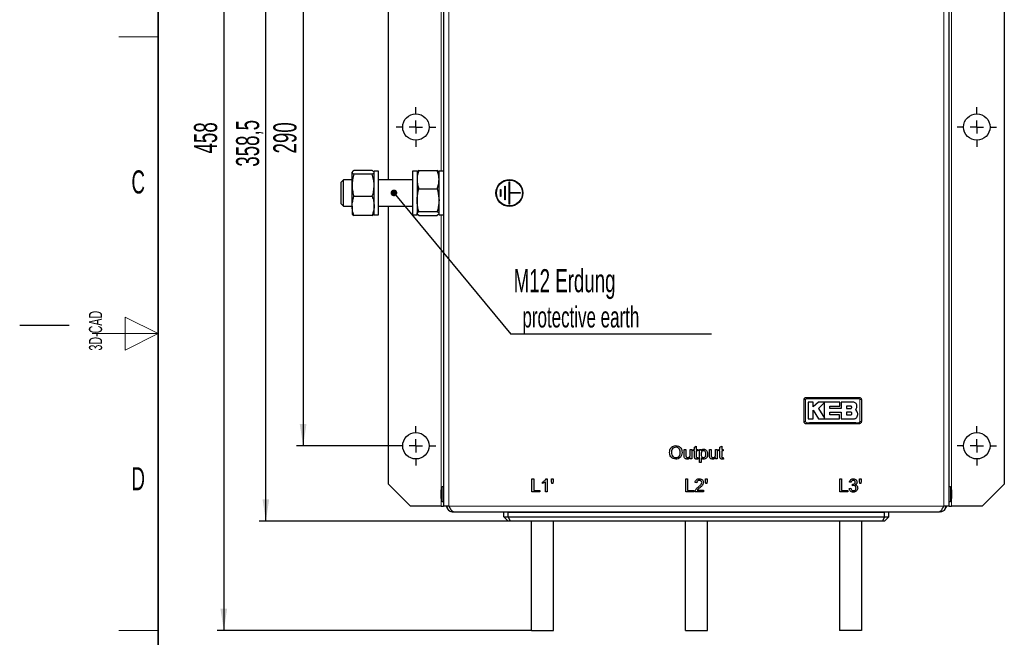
# Model space of a CAD drawing. Header units: millimetres. Extents: x 5 to 418, y 2 to 292.
# Tile 2 of 9: x 5 to 154, y 101 to 195. Entities that reach past the tile are written whole.
import ezdxf

# ---------------------------------------------------------------- set-up
doc = ezdxf.new("R2010")
doc.units = ezdxf.units.MM
doc.layers.add('SLD-0', color=7, linetype='Continuous')
doc.styles.add('SLDTEXTSTYLE0', font='TXT', dxfattribs={"width": 0.605})
doc.dimstyles.new('SLDDIMSTYLE0', dxfattribs={"dimtxt": 3.5, "dimasz": 3.302, "dimexe": 0, "dimexo": 0.0625, "dimgap": 0.875, "dimtad": 1, "dimlfac": 3, "dimrnd": 1e-09, "dimzin": 12, "dimdsep": 46, "dimtxsty": 'SLDTEXTSTYLE0', "dimsah": 1, "dimcen": 0.09, "dimadec": 0, "dimazin": 3, "dimtfac": 1, "dimtofl": 0, "dimtmove": 0, "dimatfit": 3, "dimfxl": 1, "dimfrac": 2, "dimtolj": 1, "dimtzin": 12, "dimarcsym": 0})
doc.dimstyles.new('SLDDIMSTYLE2', dxfattribs={"dimtxt": 0.18, "dimasz": 1.016, "dimexe": 0, "dimexo": 0.0625, "dimgap": 0, "dimtad": 0, "dimtih": 1, "dimtoh": 1, "dimdec": 0, "dimrnd": 1e-09, "dimzin": 0, "dimdsep": 46, "dimtxsty": 'Standard', "dimblk1": 'DOT', "dimblk2": 'DOT', "dimsah": 1, "dimcen": 0.09, "dimadec": 0, "dimazin": 0, "dimtfac": 1.016, "dimtdec": 0, "dimtofl": 0, "dimtmove": 0, "dimatfit": 3, "dimldrblk": 'DOT', "dimfxl": 1, "dimfrac": 2, "dimtolj": 1, "dimtzin": 0, "dimarcsym": 0})

# ---------------------------------------------------------------- blocks, each defined once
blk = doc.blocks.new('_D')
at = {"layer": 'SLD-0', "color": 7}
for p, q in [((62.05, 226.91), (46.95, 226.91)), ((47.95, 226.91), (47.95, 130.24)), ((62.05, 130.24), (46.95, 130.24))]:
    blk.add_line(p, q, dxfattribs=at)
for points in [[(47.95, 226.91), (47.44, 223.61), (48.46, 223.61)], [(47.95, 130.24), (48.46, 133.54), (47.44, 133.54)]]:
    blk.add_solid(points, dxfattribs=at)
at = {"layer": 'SLD-0', "color": 7, "insert": (43.44, 174.57), "char_height": 3.5, "attachment_point": 1, "rotation": 90, "style": 'SLDTEXTSTYLE0'}
blk.add_mtext('290', dxfattribs=at)
blk = doc.blocks.new('_D_1')
at = {"layer": 'SLD-0', "color": 7}
for p, q in [((79.05, 238.33), (41.31, 238.33)), ((42.31, 118.83), (42.31, 238.33)), ((79.05, 118.83), (41.31, 118.83))]:
    blk.add_line(p, q, dxfattribs=at)
for points in [[(42.31, 238.33), (41.8, 235.02), (42.81, 235.02)], [(42.31, 118.83), (42.81, 122.13), (41.8, 122.13)]]:
    blk.add_solid(points, dxfattribs=at)
at = {"layer": 'SLD-0', "color": 7, "insert": (37.79, 172.56), "char_height": 3.5, "attachment_point": 1, "rotation": 90, "style": 'SLDTEXTSTYLE0'}
blk.add_mtext('358,5', dxfattribs=at)
blk = doc.blocks.new('_D_2')
at = {"layer": 'SLD-0', "color": 7}
for p, q in [((82.55, 254.91), (34.93, 254.91)), ((35.93, 254.91), (35.93, 102.24)), ((82.55, 102.24), (34.93, 102.24))]:
    blk.add_line(p, q, dxfattribs=at)
for points in [[(35.93, 254.91), (35.42, 251.61), (36.44, 251.61)], [(35.93, 102.24), (36.44, 105.54), (35.42, 105.54)]]:
    blk.add_solid(points, dxfattribs=at)
at = {"layer": 'SLD-0', "color": 7, "insert": (31.42, 174.57), "char_height": 3.5, "attachment_point": 1, "rotation": 90, "style": 'SLDTEXTSTYLE0'}
blk.add_mtext('458', dxfattribs=at)
blk = doc.blocks.new('SW_NOTE_0_1')
at = {"layer": 'SLD-0', "color": 0}
blk.add_line((30.38, 0), (0, 0), dxfattribs=at)
at = {"layer": 'SLD-0', "color": 0, "attachment_point": 1, "style": 'SLDTEXTSTYLE0'}
for s, insert, char_height in [('M12 Erdung', (0.41, 9.88), 3.5), ('protective earth', (1.74, 4.21), 3.175)]:
    blk.add_mtext(s, dxfattribs=dict(at, insert=insert, char_height=char_height))
blk = doc.blocks.new('_Dot')
at = {"color": 0, "linetype": 'ByBlock', "lineweight": -2}
blk.add_line((-0.5, 0), (-1, 0), dxfattribs=at)
at = {"color": 0, "linetype": 'ByBlock', "const_width": 0.5}
blk.add_lwpolyline([(-0.25, 0, 1), (0.25, 0, 1)], format="xyb", close=True, dxfattribs=at)
blk = doc.blocks.new('SW_CENTERMARKSYMBOL_2')
at = {"layer": 'SLD-0', "color": 0}
for p, q in [((0, 2), (0, 3)), ((-2, 0), (-3, 0)), ((0, 0), (-1, 0)), ((0, 0), (0, 1)), ((0, 0), (0, -1)), ((0, 0), (1, 0)), ((2, 0), (3, 0)), ((0, -2), (0, -3))]:
    blk.add_line(p, q, dxfattribs=at)
blk = doc.blocks.new('SW_CENTERMARKSYMBOL_3')
at = {"layer": 'SLD-0', "color": 0}
for p, q in [((0, 2), (0, 3)), ((-2, 0), (-3, 0)), ((0, 0), (-1, 0)), ((0, 0), (0, 1)), ((0, 0), (0, -1)), ((0, 0), (1, 0)), ((2, 0), (3, 0)), ((0, -2), (0, -3))]:
    blk.add_line(p, q, dxfattribs=at)
blk = doc.blocks.new('SW_CENTERMARKSYMBOL_4')
at = {"layer": 'SLD-0', "color": 0}
for p, q in [((0, 2), (0, 3)), ((-2, 0), (-3, 0)), ((0, 0), (-1, 0)), ((0, 0), (0, 1)), ((0, 0), (0, -1)), ((0, 0), (1, 0)), ((2, 0), (3, 0)), ((0, -2), (0, -3))]:
    blk.add_line(p, q, dxfattribs=at)
blk = doc.blocks.new('SW_CENTERMARKSYMBOL_5')
at = {"layer": 'SLD-0', "color": 0}
for p, q in [((0, 2), (0, 3)), ((-2, 0), (-3, 0)), ((0, 0), (-1, 0)), ((0, 0), (0, 1)), ((0, 0), (0, -1)), ((0, 0), (1, 0)), ((2, 0), (3, 0)), ((0, -2), (0, -3))]:
    blk.add_line(p, q, dxfattribs=at)

msp = doc.modelspace()

# ---------------------------------------------------------------- linework, layer by layer
at = {"color": 7, "linetype": 'Continuous', "lineweight": 25}
for p, q in [((69.2126, 236.0745), (69.2126, 121.0765)), ((145.8792, 121.0765), (145.8792, 236.0745)), ((60.8792, 170.5755), (60.8792, 232.7412)), ((154.2126, 232.7412), (154.2126, 124.4099)), ((55.4008, 171.7795), (55.3792, 171.7422)), ((55.3792, 171.7053), (55.3792, 171.7422)), ((55.3792, 169.7231), (55.3792, 171.7053)), ((58.4297, 171.9835), (55.6621, 171.9835)), ((58.7126, 171.7422), (58.691, 171.7795)), ((59.3792, 171.9089), (58.7126, 171.9089)), ((58.7126, 165.2422), (58.7126, 171.9089)), ((59.3792, 165.2422), (59.3792, 171.9089)), ((65.2126, 171.9089), (64.5459, 171.9089)), ((64.5459, 171.9089), (64.5459, 165.2422)), ((65.2126, 171.9089), (65.2126, 165.2422)), ((65.2428, 171.7946), (65.2126, 171.7422)), ((65.4954, 172.0012), (68.2631, 172.0012)), ((68.5459, 171.7422), (68.5164, 171.7933)), ((69.2126, 171.9089), (68.5459, 171.9089)), ((68.5459, 165.2422), (68.5459, 171.9089)), ((54.0704, 170.5755), (53.7126, 170.2177)), ((53.7126, 169.6763), (53.7126, 170.2177)), ((55.3792, 170.5755), (54.0704, 170.5755)), ((54.0704, 169.9161), (54.0704, 170.5755)), ((58.4297, 171.4271), (55.6621, 171.4271)), ((64.5459, 170.5755), (59.3792, 170.5755)), ((79.1776, 166.8755), (79.1776, 170.2755)), ((79.1776, 170.2755), (79.2476, 170.2755)), ((79.1776, 170.2755), (79.2109, 170.2422)), ((79.2109, 170.2422), (79.2109, 166.9089)), ((79.2142, 170.2422), (79.2109, 170.2422)), ((79.2476, 170.2755), (79.2142, 170.2422)), ((79.2142, 168.5772), (79.2142, 170.2422)), ((79.2476, 170.2755), (79.2476, 168.6105)), ((53.7126, 166.9334), (53.7126, 169.6763)), ((54.0704, 166.5755), (54.0704, 169.9161)), ((55.3792, 166.5933), (55.3792, 169.7231)), ((65.4954, 169.1808), (68.2631, 169.1808)), ((77.8442, 169.1089), (77.9142, 169.1089)), ((77.8442, 168.0422), (77.8442, 169.1089)), ((77.8776, 169.0755), (77.8442, 169.1089)), ((77.8776, 169.0755), (77.8776, 168.0755)), ((77.8809, 169.0755), (77.8776, 169.0755)), ((77.8809, 169.0755), (77.9142, 169.1089)), ((77.8809, 169.0755), (77.8809, 168.0755)), ((77.9142, 169.1089), (77.9142, 168.0422)), ((78.5109, 169.6089), (78.5809, 169.6089)), ((78.5109, 167.5422), (78.5109, 169.6089)), ((78.5442, 169.5755), (78.5109, 169.6089)), ((78.5442, 169.5755), (78.5442, 167.5755)), ((78.5476, 169.5755), (78.5442, 169.5755)), ((78.5476, 169.5755), (78.5809, 169.6089)), ((78.5476, 169.5755), (78.5476, 167.5755)), ((78.5809, 169.6089), (78.5809, 167.5422)), ((79.2142, 168.5772), (79.2476, 168.6105)), ((79.2476, 168.6105), (80.9126, 168.6105)), ((80.8792, 168.5772), (80.9126, 168.6105)), ((80.9126, 168.6105), (80.9126, 168.5405)), ((58.4297, 168.0191), (55.6621, 168.0191)), ((77.8442, 168.0422), (77.8776, 168.0755)), ((77.9142, 168.0422), (77.8442, 168.0422)), ((77.8809, 168.0755), (77.8776, 168.0755)), ((77.9142, 168.0422), (77.8809, 168.0755)), ((78.5109, 167.5422), (78.5442, 167.5755)), ((78.5809, 167.5422), (78.5109, 167.5422)), ((78.5476, 167.5755), (78.5442, 167.5755)), ((78.5809, 167.5422), (78.5476, 167.5755)), ((80.8792, 168.5772), (79.2142, 168.5772)), ((79.2142, 168.5739), (80.8792, 168.5739)), ((79.2142, 168.5739), (79.2476, 168.5405)), ((79.2142, 166.9089), (79.2142, 168.5739)), ((79.2476, 168.5405), (79.2476, 166.8755)), ((80.9126, 168.5405), (79.2476, 168.5405)), ((80.8792, 168.5739), (80.8792, 168.5772)), ((80.8792, 168.5739), (80.9126, 168.5405)), ((53.7126, 166.9334), (54.0704, 166.5755)), ((54.0704, 166.5755), (55.3792, 166.5755)), ((55.3792, 166.5933), (55.3792, 165.4096)), ((59.3792, 166.5755), (64.5459, 166.5755)), ((60.8792, 124.4099), (60.8792, 166.5755)), ((65.4954, 165.7552), (68.2631, 165.7552)), ((79.1776, 166.8755), (79.2109, 166.9089)), ((79.2476, 166.8755), (79.1776, 166.8755)), ((79.2109, 166.9089), (79.2142, 166.9089)), ((79.2476, 166.8755), (79.2142, 166.9089)), ((55.3792, 165.4089), (55.4008, 165.3715)), ((58.4297, 165.1675), (55.6621, 165.1675)), ((58.691, 165.3715), (58.7126, 165.4089)), ((58.7126, 165.2422), (59.3792, 165.2422)), ((64.5459, 165.2422), (65.2126, 165.2422)), ((65.2568, 165.3645), (65.2126, 165.4525)), ((65.2126, 165.4089), (65.2428, 165.3564)), ((65.4954, 165.1499), (65.2902, 165.2982)), ((65.4954, 165.1499), (68.2631, 165.1499)), ((68.4603, 165.2902), (68.2631, 165.1499)), ((68.5164, 165.3578), (68.5459, 165.4089)), ((68.5459, 165.2422), (69.2126, 165.2422)), ((125.2422, 136.8686), (124.5091, 136.8686)), ((125.2422, 136.1576), (125.2422, 136.8686)), ((126.0765, 136.8686), (125.2422, 136.1576)), ((129.2757, 136.8686), (126.0765, 136.8686)), ((126.9509, 136.7892), (126.0765, 135.8897)), ((126.0765, 135.8897), (126.9509, 134.4526)), ((127.7808, 136.2664), (129.2757, 136.2664)), ((127.7808, 135.882), (127.7808, 136.2664)), ((129.5074, 135.882), (127.7808, 135.882)), ((129.2757, 136.2664), (129.2757, 136.8686)), ((129.5074, 136.8686), (129.5074, 135.882)), ((131.2706, 136.8686), (129.5074, 136.8686)), ((130.9007, 136.2617), (130.3203, 136.2617)), ((130.3203, 136.2617), (130.3203, 135.8897)), ((130.3203, 135.8897), (130.9007, 135.8897)), ((124.5091, 134.3308), (125.2418, 134.3308)), ((125.2418, 135.6571), (126.0488, 134.3308)), ((125.2418, 134.3308), (125.2418, 135.6571)), ((126.0488, 134.3308), (129.2158, 134.3308)), ((127.7813, 135.3571), (129.5074, 135.3571)), ((127.7813, 134.9321), (127.7813, 135.3571)), ((129.2158, 134.9321), (127.7813, 134.9321)), ((129.2158, 134.3308), (129.2158, 134.9321)), ((129.5074, 135.3571), (129.5074, 134.3308)), ((129.5074, 134.3308), (131.3997, 134.3308)), ((130.3203, 135.3571), (130.3203, 134.9321)), ((130.9007, 135.3571), (130.3203, 135.3571)), ((130.3203, 134.9321), (130.9007, 134.9321)), ((131.8795, 135.5194), (131.6898, 135.7543)), ((107.2779, 130.0595), (107.5344, 130.2053)), ((107.2779, 129.7037), (107.2779, 130.0595)), ((107.5344, 130.2053), (107.5344, 129.7037)), ((111.1241, 130.0595), (111.3805, 130.2053)), ((111.1241, 129.7037), (111.1241, 130.0595)), ((111.3805, 130.2053), (111.3805, 129.7037)), ((105.6882, 129.7037), (105.9446, 129.7037)), ((105.6882, 128.8027), (105.6882, 129.7037)), ((105.9446, 129.7037), (105.9446, 128.9089)), ((106.6113, 129.7037), (106.8677, 129.7037)), ((106.6113, 128.9361), (106.6113, 129.7037)), ((106.6113, 128.2422), (106.6113, 128.481)), ((106.8677, 129.7037), (106.8677, 128.2422)), ((107.0985, 129.7037), (107.2779, 129.7037)), ((107.0985, 129.473), (107.0985, 129.7037)), ((107.2779, 129.473), (107.0985, 129.473)), ((107.2779, 128.6528), (107.2779, 129.473)), ((107.5344, 129.7037), (107.7651, 129.7037)), ((107.5344, 129.473), (107.5344, 128.6436)), ((107.7651, 129.473), (107.5344, 129.473)), ((107.7651, 129.7037), (107.7651, 129.473)), ((107.7651, 128.4537), (107.7908, 128.2386)), ((107.9959, 129.7037), (108.2523, 129.7037)), ((107.9959, 127.7037), (107.9959, 129.7037)), ((108.2523, 129.7037), (108.2523, 129.4718)), ((108.2523, 128.4257), (108.2523, 127.7037)), ((109.5344, 129.7037), (109.7908, 129.7037)), ((109.5344, 128.8027), (109.5344, 129.7037)), ((109.7908, 129.7037), (109.7908, 128.9089)), ((110.4574, 129.7037), (110.7138, 129.7037)), ((110.4574, 128.9361), (110.4574, 129.7037)), ((110.4574, 128.2422), (110.4574, 128.481)), ((110.7138, 129.7037), (110.7138, 128.2422)), ((110.9446, 129.7037), (111.1241, 129.7037)), ((110.9446, 129.473), (110.9446, 129.7037)), ((111.1241, 129.473), (110.9446, 129.473)), ((111.1241, 128.6528), (111.1241, 129.473)), ((111.3805, 129.7037), (111.6113, 129.7037)), ((111.3805, 129.473), (111.3805, 128.6436)), ((111.6113, 129.473), (111.3805, 129.473)), ((111.6113, 129.7037), (111.6113, 129.473)), ((111.6113, 128.4537), (111.6369, 128.2386)), ((106.8677, 128.2422), (106.6113, 128.2422)), ((108.2523, 127.7037), (107.9959, 127.7037)), ((110.7138, 128.2422), (110.4574, 128.2422)), ((60.8792, 124.4099), (64.2126, 121.0765)), ((69.2126, 123.9972), (69.0459, 123.9972)), ((69.0459, 121.8205), (69.0459, 123.9972)), ((82.61, 125.2422), (82.892, 125.2422)), ((82.61, 123.2422), (82.61, 125.2422)), ((82.892, 125.2422), (82.892, 123.473)), ((84.2254, 124.5058), (84.2254, 124.7422)), ((84.6869, 123.2422), (84.6869, 124.8007)), ((84.7783, 125.2422), (84.9433, 125.2422)), ((84.9433, 125.2422), (84.9433, 123.2422)), ((85.5844, 125.2422), (85.8408, 125.2422)), ((85.5844, 124.9032), (85.5844, 125.2422)), ((85.642, 124.5242), (85.5844, 124.9032)), ((85.7807, 124.5242), (85.642, 124.5242)), ((85.8408, 124.9032), (85.7807, 124.5242)), ((85.8408, 125.2422), (85.8408, 124.9032)), ((105.9433, 125.2422), (106.2254, 125.2422)), ((105.9433, 123.2422), (105.9433, 125.2422)), ((106.2254, 125.2422), (106.2254, 123.473)), ((107.61, 124.6524), (107.3536, 124.6781)), ((108.9177, 125.2422), (109.1741, 125.2422)), ((108.9177, 124.9032), (108.9177, 125.2422)), ((108.9754, 124.5242), (108.9177, 124.9032)), ((109.114, 124.5242), (108.9754, 124.5242)), ((109.1741, 124.9032), (109.114, 124.5242)), ((109.1741, 125.2422), (109.1741, 124.9032)), ((129.2767, 125.2422), (129.5587, 125.2422)), ((129.2767, 123.2422), (129.2767, 125.2422)), ((129.5587, 125.2422), (129.5587, 123.473)), ((130.9946, 124.7037), (130.7382, 124.7294)), ((131.1973, 124.1909), (131.2238, 124.4217)), ((132.251, 125.2422), (132.5074, 125.2422)), ((132.251, 124.9032), (132.251, 125.2422)), ((132.3087, 124.5242), (132.251, 124.9032)), ((132.4473, 124.5242), (132.3087, 124.5242)), ((132.5074, 124.9032), (132.4473, 124.5242)), ((132.5074, 125.2422), (132.5074, 124.9032)), ((146.0459, 123.9972), (145.8792, 123.9972)), ((146.0459, 123.9972), (146.0459, 122.2385)), ((150.8792, 121.0765), (154.2126, 124.4099)), ((68.8792, 122.2615), (68.8792, 123.5562)), ((83.8408, 123.2422), (82.61, 123.2422)), ((82.892, 123.473), (83.8408, 123.473)), ((83.8408, 123.473), (83.8408, 123.2422)), ((84.9433, 123.2422), (84.6869, 123.2422)), ((107.1741, 123.2422), (105.9433, 123.2422)), ((106.2254, 123.473), (107.1741, 123.473)), ((107.1741, 123.473), (107.1741, 123.2422)), ((108.6356, 123.2422), (107.3279, 123.2422)), ((107.6573, 123.4986), (108.6356, 123.4986)), ((108.6356, 123.4986), (108.6356, 123.2422)), ((130.5074, 123.2422), (129.2767, 123.2422)), ((129.5587, 123.473), (130.5074, 123.473)), ((130.5074, 123.473), (130.5074, 123.2422)), ((130.7126, 123.7807), (130.969, 123.8063)), ((146.2126, 123.5562), (146.2126, 122.5101)), ((146.2126, 122.5101), (146.2126, 122.2615)), ((68.8792, 121.0765), (64.2126, 121.0765)), ((68.8792, 121.0765), (69.2126, 121.0765)), ((69.0459, 121.8205), (69.2126, 121.8205)), ((70.0459, 121.0765), (69.2126, 121.0765)), ((69.7126, 120.9089), (69.7126, 121.0765)), ((69.7126, 120.9089), (69.7384, 120.883)), ((69.7159, 121.0765), (69.7159, 121.0755)), ((70.0469, 121.0755), (70.0459, 121.0765)), ((70.0469, 121.0755), (70.0741, 121.0273)), ((145.0177, 121.0273), (145.0449, 121.0755)), ((145.0459, 121.0765), (145.0449, 121.0755)), ((145.8792, 121.0765), (145.0459, 121.0765)), ((145.3533, 120.883), (145.3792, 120.9089)), ((145.3759, 121.0765), (145.3759, 121.0755)), ((145.3792, 121.0765), (145.3792, 120.9089)), ((145.8792, 121.8205), (146.0459, 121.8205)), ((145.8792, 121.0765), (146.2126, 121.0765)), ((146.0459, 122.2385), (146.0459, 121.8205)), ((150.8792, 121.0765), (146.2126, 121.0765)), ((70.3567, 120.2647), (70.3792, 120.2422)), ((70.5492, 120.2422), (70.3792, 120.2422)), ((70.5492, 120.2422), (70.7159, 120.2422)), ((70.7159, 120.2422), (144.3759, 120.2422)), ((78.3792, 119.4922), (78.3792, 120.1589)), ((79.0459, 120.1589), (78.3792, 120.1589)), ((78.3792, 119.4922), (79.0459, 119.4922)), ((78.3792, 119.4922), (79.0459, 118.8255)), ((79.0459, 119.4922), (79.0459, 120.1589)), ((79.0459, 120.1589), (136.0459, 120.1589)), ((79.0459, 119.4922), (136.0459, 119.4922)), ((79.0459, 119.4922), (79.322, 118.8255)), ((79.2959, 120.1589), (79.2959, 120.2422)), ((136.0459, 119.4922), (135.7698, 118.8255)), ((135.7959, 120.2422), (135.7959, 120.1589)), ((136.0459, 119.4922), (136.0459, 120.1589)), ((136.7126, 120.1589), (136.0459, 120.1589)), ((136.0459, 119.4922), (136.7126, 119.4922)), ((136.7126, 119.4922), (136.0459, 118.8255)), ((136.7126, 119.4922), (136.7126, 120.1589)), ((144.5426, 120.2422), (144.3759, 120.2422)), ((144.7126, 120.2422), (144.5426, 120.2422)), ((144.7126, 120.2422), (144.7351, 120.2647)), ((79.322, 118.8255), (79.0459, 118.8255)), ((135.7698, 118.8255), (79.322, 118.8255)), ((82.5459, 102.2422), (82.5459, 118.8255)), ((85.8792, 102.2422), (85.8792, 118.8255)), ((105.8792, 102.2422), (105.8792, 118.8255)), ((109.2126, 102.2422), (109.2126, 118.8255)), ((129.2126, 118.8255), (129.2126, 102.2422)), ((132.5459, 118.8255), (132.5459, 102.2422)), ((136.0459, 118.8255), (135.7698, 118.8255)), ((82.5459, 102.2422), (85.8792, 102.2422)), ((105.8792, 102.2422), (109.2126, 102.2422)), ((132.5459, 102.2422), (129.2126, 102.2422))]:
    msp.add_line(p, q, dxfattribs=at)
at = {"color": 7, "linetype": 'Continuous', "lineweight": 18}
for p, q in [((70.0459, 121.0765), (70.0459, 236.0745)), ((145.0459, 236.0745), (145.0459, 121.0765)), ((68.8792, 233.5948), (68.8792, 171.9089)), ((146.2126, 123.5562), (146.2126, 233.5948)), ((68.8792, 165.2422), (68.8792, 123.5562)), ((68.8792, 122.2615), (68.8792, 121.0765)), ((69.7159, 121.0755), (70.0469, 121.0755)), ((70.0469, 121.0755), (145.0449, 121.0755)), ((145.3759, 121.0755), (145.0449, 121.0755)), ((146.2126, 121.0765), (146.2126, 122.2615))]:
    msp.add_line(p, q, dxfattribs=at)
at = {"color": 7, "linetype": 'Continuous', "lineweight": 25}
for centre, radius in [((65.0459, 178.5755), 2), ((150.0459, 178.5755), 2), ((79.2126, 168.5755), 2.0333), ((79.2126, 168.5755), 2), ((79.2126, 168.5755), 1.9967), ((79.2126, 168.5755), 1.9633), ((65.0459, 130.2422), 2), ((150.0459, 130.2422), 2)]:
    msp.add_circle(centre, radius, dxfattribs=at)
at = {"color": 7, "linetype": 'Continuous', "lineweight": 18}
for centre, radius, start, end in [((128.9054, 137.4029), 4.696, 177.893288, 180.691365), ((127.5198, 137.4029), 4.696, 359.308621, 2.106755), ((124.0519, 132.4138), 4.8315, 89.328019, 92.047607), ((132.3733, 132.4136), 4.8317, 87.952474, 90.671954), ((124.0519, 138.7341), 4.8283, 267.951047, 270.672418), ((128.9029, 133.7482), 4.6936, 179.308283, 182.10781), ((127.5197, 133.7482), 4.696, 357.893277, 0.691368), ((132.3733, 138.7375), 4.8317, 269.328049, 272.047515)]:
    msp.add_arc(centre, radius, start, end, dxfattribs=at)
at = {"color": 7, "linetype": 'Continuous', "lineweight": 25}
for centre, radius, start, end in [((69.5459, 123.5562), 0.6667, 138.590378, 180), ((145.5459, 123.5562), 0.6667, 0, 41.409622), ((69.5459, 122.2615), 0.6667, 180, 221.409622), ((70.5492, 121.0755), 0.8333, 180, 270), ((144.5426, 121.0755), 0.8333, 270, 0), ((145.5459, 122.2615), 0.6667, 318.590378, 0)]:
    msp.add_arc(centre, radius, start, end, dxfattribs=at)
for points, knots in [([(55.6621, 171.9835), (55.6247, 171.9632), (55.4582, 171.8726), (55.4137, 171.7784), (55.3792, 171.7053)], [0, 0, 0, 0, 0.22439216, 1, 1, 1, 1]), ([(55.3792, 171.7053), (55.3826, 171.6825), (55.3967, 171.5883), (55.5477, 171.4966), (55.6621, 171.4271)], [0, 0, 0, 0, 0.24238647, 1, 1, 1, 1]), ([(58.653, 171.7784), (58.6285, 171.8268), (58.5933, 171.8963), (58.4678, 171.9632), (58.4297, 171.9835)], [0, 0, 0, 0, 0.69634503, 1, 1, 1, 1]), ([(58.4297, 171.4271), (58.5441, 171.4966), (58.6951, 171.5883), (58.7091, 171.6825), (58.7126, 171.7053)], [0, 0, 0, 0, 0.75761353, 1, 1, 1, 1]), ([(65.4954, 172.0012), (65.4163, 171.7721), (65.2568, 171.3099), (65.2274, 170.8321), (65.2126, 170.591)], [0, 0, 0, 0, 0.49545796, 1, 1, 1, 1]), ([(65.4954, 172.0012), (65.412, 171.9521), (65.2922, 171.8816), (65.2651, 171.8087), (65.2568, 171.7865)], [0, 0, 0, 0, 0.6955557, 1, 1, 1, 1]), ([(68.5459, 170.591), (68.5456, 170.6244), (68.543, 170.8775), (68.4812, 171.3548), (68.3362, 171.7844), (68.2631, 172.0012)], [0, 0, 0, 0, 0.07009183, 0.53078536, 1, 1, 1, 1]), ([(68.5047, 171.7865), (68.4931, 171.8113), (68.4594, 171.8842), (68.341, 171.9547), (68.2631, 172.0012)], [0, 0, 0, 0, 0.34138252, 1, 1, 1, 1]), ([(55.6621, 171.4271), (55.583, 171.1504), (55.4235, 170.5918), (55.3941, 170.0144), (55.3792, 169.7231)], [0, 0, 0, 0, 0.49545796, 1, 1, 1, 1]), ([(58.7126, 169.7231), (58.7122, 169.7635), (58.7097, 170.0694), (58.6479, 170.6461), (58.5029, 171.1652), (58.4297, 171.4271)], [0, 0, 0, 0, 0.070091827, 0.530785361, 1, 1, 1, 1]), ([(65.2126, 170.591), (65.2129, 170.5576), (65.2155, 170.3044), (65.2772, 169.8272), (65.4222, 169.3976), (65.4954, 169.1808)], [0, 0, 0, 0, 0.07009183, 0.53078536, 1, 1, 1, 1]), ([(68.2631, 169.1808), (68.3421, 169.4098), (68.5017, 169.8721), (68.5311, 170.3499), (68.5459, 170.591)], [0, 0, 0, 0, 0.495457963, 1, 1, 1, 1]), ([(55.3792, 169.7231), (55.3796, 169.6827), (55.3821, 169.3768), (55.4439, 168.8001), (55.5889, 168.281), (55.6621, 168.0191)], [0, 0, 0, 0, 0.07009183, 0.53078536, 1, 1, 1, 1]), ([(58.4297, 168.0191), (58.5088, 168.2959), (58.6683, 168.8544), (58.6977, 169.4318), (58.7126, 169.7231)], [0, 0, 0, 0, 0.49545796, 1, 1, 1, 1]), ([(65.2126, 167.468), (65.247, 167.9178), (65.2915, 168.4978), (65.458, 169.0556), (65.4954, 169.1808)], [0, 0, 0, 0, 0.77560784, 1, 1, 1, 1]), ([(68.2631, 169.1808), (68.3004, 169.0556), (68.467, 168.4978), (68.5114, 167.9178), (68.5459, 167.468)], [0, 0, 0, 0, 0.22439216, 1, 1, 1, 1]), ([(55.3792, 166.5933), (55.3796, 166.6271), (55.3821, 166.8831), (55.4439, 167.3656), (55.5889, 167.8), (55.6621, 168.0191)], [0, 0, 0, 0, 0.07009183, 0.53078536, 1, 1, 1, 1]), ([(58.4297, 168.0191), (58.5088, 167.7876), (58.6683, 167.3202), (58.6977, 166.8371), (58.7126, 166.5933)], [0, 0, 0, 0, 0.495457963, 1, 1, 1, 1]), ([(65.4954, 165.7552), (65.381, 166.1831), (65.2301, 166.7479), (65.216, 167.3275), (65.2126, 167.468)], [0, 0, 0, 0, 0.75761353, 1, 1, 1, 1]), ([(68.5459, 167.468), (68.5425, 167.3275), (68.5284, 166.7479), (68.3774, 166.1831), (68.2631, 165.7552)], [0, 0, 0, 0, 0.24238647, 1, 1, 1, 1]), ([(55.6621, 165.1675), (55.583, 165.3991), (55.4235, 165.8664), (55.3941, 166.3496), (55.3792, 166.5933)], [0, 0, 0, 0, 0.49545796, 1, 1, 1, 1]), ([(58.7126, 166.5933), (58.7122, 166.5595), (58.7097, 166.3036), (58.6479, 165.821), (58.5029, 165.3867), (58.4297, 165.1675)], [0, 0, 0, 0, 0.070091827, 0.530785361, 1, 1, 1, 1]), ([(65.2126, 165.4525), (65.2129, 165.4597), (65.2155, 165.514), (65.2772, 165.6165), (65.4222, 165.7087), (65.4954, 165.7552)], [0, 0, 0, 0, 0.07009183, 0.53078536, 1, 1, 1, 1]), ([(68.2631, 165.7552), (68.3421, 165.706), (68.5017, 165.6068), (68.5311, 165.5043), (68.5459, 165.4525)], [0, 0, 0, 0, 0.49545796, 1, 1, 1, 1]), ([(55.3792, 165.4457), (55.3826, 165.4229), (55.3967, 165.3288), (55.5477, 165.237), (55.6621, 165.1675)], [0, 0, 0, 0, 0.24238647, 1, 1, 1, 1]), ([(58.4297, 165.1675), (58.5441, 165.237), (58.6951, 165.3288), (58.7091, 165.4229), (58.7126, 165.4457)], [0, 0, 0, 0, 0.75761353, 1, 1, 1, 1]), ([(123.8792, 137.2422), (123.8829, 137.2797), (123.8903, 137.3546), (123.9477, 137.4545), (124.0323, 137.5299), (124.126, 137.5698), (124.188, 137.5739), (124.2126, 137.5755)], [0, 0, 0, 0, 0.21467278, 0.42935247, 0.64402667, 0.85869575, 1, 1, 1, 1]), ([(124.2126, 137.5755), (125.5458, 137.5755), (128.2125, 137.5755), (130.8791, 137.5755), (132.2126, 137.5755)], [0, 0, 0, 0, 0.49996096, 1, 1, 1, 1]), ([(132.2126, 137.5755), (132.25, 137.5718), (132.325, 137.5645), (132.4249, 137.507), (132.5002, 137.4224), (132.5402, 137.3287), (132.5443, 137.2668), (132.5459, 137.2422)], [0, 0, 0, 0, 0.21467237, 0.42935203, 0.64402618, 0.85869555, 1, 1, 1, 1]), ([(123.8792, 133.9089), (123.8792, 134.2633), (123.8792, 134.996), (123.8792, 136.1072), (123.8792, 136.8638), (123.8792, 137.2422)], [0, 0, 0, 0, 0.31897789, 0.65947635, 1, 1, 1, 1]), ([(124.5091, 136.8686), (124.5091, 136.5215), (124.5091, 135.6756), (124.5091, 134.8296), (124.5091, 134.3308)], [0, 0, 0, 0, 0.41032951, 1, 1, 1, 1]), ([(126.9509, 134.4526), (126.9509, 134.7995), (126.9509, 135.5783), (126.9509, 136.3573), (126.9509, 136.7892)], [0, 0, 0, 0, 0.44547751, 1, 1, 1, 1]), ([(130.9007, 135.8897), (130.9216, 135.8918), (130.9635, 135.8959), (131.0192, 135.928), (131.0615, 135.9753), (131.0857, 136.0344), (131.0889, 136.098), (131.0709, 136.159), (131.0337, 136.2107), (130.9817, 136.2469), (130.9344, 136.2606), (130.9071, 136.2615), (130.9007, 136.2617)], [0, 0, 0, 0, 0.10757797, 0.21515507, 0.32274136, 0.43026461, 0.53768061, 0.64498658, 0.75221303, 0.85941075, 0.96664052, 1, 1, 1, 1]), ([(131.8795, 136.2597), (131.8728, 136.3281), (131.8594, 136.4649), (131.7545, 136.6474), (131.6001, 136.7851), (131.4288, 136.8581), (131.3156, 136.8656), (131.2706, 136.8686)], [0, 0, 0, 0, 0.21458998, 0.42917873, 0.64379751, 0.85844062, 1, 1, 1, 1]), ([(131.6898, 135.7543), (131.7362, 135.8106), (131.8291, 135.9232), (131.8816, 136.1072), (131.8801, 136.2197), (131.8795, 136.2597)], [0, 0, 0, 0, 0.391965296, 0.783944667, 1, 1, 1, 1]), ([(132.5459, 137.2422), (132.5459, 136.8878), (132.5459, 136.155), (132.5459, 135.0439), (132.5459, 134.2872), (132.5459, 133.9089)], [0, 0, 0, 0, 0.31897788, 0.65947634, 1, 1, 1, 1]), ([(130.9007, 134.9321), (130.9246, 134.9345), (130.9723, 134.9391), (131.036, 134.9758), (131.0843, 135.0297), (131.1119, 135.097), (131.1158, 135.1695), (131.0955, 135.2393), (131.0532, 135.2984), (130.9937, 135.3401), (130.9395, 135.3559), (130.9082, 135.3569), (130.9007, 135.3571)], [0, 0, 0, 0, 0.10735873, 0.21472097, 0.32200304, 0.42922335, 0.53643727, 0.64369731, 0.75104592, 0.85850264, 0.96605129, 1, 1, 1, 1]), ([(131.3997, 134.3308), (131.4632, 134.337), (131.5901, 134.3494), (131.7584, 134.4468), (131.8677, 134.5659), (131.9083, 134.6523), (131.9219, 134.6814)], [0, 0, 0, 0, 0.28512532, 0.57025159, 0.85535534, 1, 1, 1, 1]), ([(131.9219, 134.6814), (131.9555, 134.7751), (132.0226, 134.9625), (132.0038, 135.2628), (131.92, 135.4358), (131.8795, 135.5194)], [0, 0, 0, 0, 0.34078213, 0.68156868, 1, 1, 1, 1]), ([(124.2126, 133.5755), (124.1751, 133.5792), (124.1001, 133.5866), (124.0003, 133.644), (123.9249, 133.7286), (123.8849, 133.8223), (123.8808, 133.8843), (123.8792, 133.9089)], [0, 0, 0, 0, 0.21467234, 0.42935197, 0.64402607, 0.85869541, 1, 1, 1, 1]), ([(132.2126, 133.5755), (130.8793, 133.5755), (128.2127, 133.5755), (125.546, 133.5755), (124.2126, 133.5755)], [0, 0, 0, 0, 0.49996096, 1, 1, 1, 1]), ([(132.5459, 133.9089), (132.5422, 133.8714), (132.5348, 133.7964), (132.4774, 133.6966), (132.3928, 133.6212), (132.2991, 133.5812), (132.2371, 133.5771), (132.2126, 133.5755)], [0, 0, 0, 0, 0.21467278, 0.42935247, 0.64402667, 0.85869576, 1, 1, 1, 1]), ([(103.4831, 129.2157), (103.4927, 129.3659), (103.512, 129.6654), (103.7462, 130.0287), (104.0798, 130.2392), (104.3152, 130.2583), (104.433, 130.2678)], [0, 0, 0, 0, 0.28058034, 0.55960824, 0.77957773, 1, 1, 1, 1]), ([(104.4346, 130.0371), (104.3223, 130.022), (104.0979, 129.9919), (103.7899, 129.6895), (103.7745, 129.3936), (103.7651, 129.2125)], [0, 0, 0, 0, 0.2801343, 0.5596513, 1, 1, 1, 1]), ([(104.433, 130.2678), (104.5802, 130.2506), (104.8743, 130.2161), (105.1982, 129.9333), (105.3571, 129.5851), (105.3727, 129.3544), (105.3805, 129.239)], [0, 0, 0, 0, 0.27957392, 0.55857251, 0.77908684, 1, 1, 1, 1]), ([(105.0985, 129.241), (105.0916, 129.3501), (105.078, 129.5678), (104.9281, 129.8432), (104.6916, 130.0102), (104.5203, 130.0281), (104.4346, 130.0371)], [0, 0, 0, 0, 0.28079617, 0.56007416, 0.77997743, 1, 1, 1, 1]), ([(104.4318, 128.2165), (104.2873, 128.2331), (103.9985, 128.2663), (103.6789, 128.5399), (103.5126, 128.8765), (103.4929, 129.1026), (103.4831, 129.2157)], [0, 0, 0, 0, 0.27960387, 0.55876583, 0.77929683, 1, 1, 1, 1]), ([(103.7651, 129.2125), (103.7719, 129.1055), (103.7854, 128.8919), (103.9471, 128.6313), (104.1788, 128.4711), (104.3466, 128.4553), (104.4306, 128.4473)], [0, 0, 0, 0, 0.28064246, 0.559884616, 0.779854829, 1, 1, 1, 1]), ([(104.4306, 128.4473), (104.5403, 128.4613), (104.7596, 128.4893), (104.9869, 128.7182), (105.0865, 128.9834), (105.0945, 129.1551), (105.0985, 129.241)], [0, 0, 0, 0, 0.279091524, 0.558169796, 0.778810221, 1, 1, 1, 1]), ([(105.3805, 129.239), (105.3679, 129.0924), (105.3427, 128.7998), (105.1097, 128.4445), (104.7764, 128.2499), (104.5467, 128.2277), (104.4318, 128.2165)], [0, 0, 0, 0, 0.280358, 0.55951237, 0.77962559, 1, 1, 1, 1]), ([(105.7026, 128.5727), (105.6975, 128.6155), (105.6882, 128.6919), (105.6882, 128.7688), (105.6882, 128.8027)], [0, 0, 0, 0, 0.55983871, 1, 1, 1, 1]), ([(106.167, 128.2165), (106.1073, 128.222), (105.9879, 128.2328), (105.8352, 128.3113), (105.7377, 128.4355), (105.7143, 128.5269), (105.7026, 128.5727)], [0, 0, 0, 0, 0.28025151, 0.56015583, 0.77962554, 1, 1, 1, 1]), ([(105.9446, 128.9089), (105.9444, 128.8608), (105.944, 128.775), (105.9547, 128.6899), (105.9594, 128.6524)], [0, 0, 0, 0, 0.560240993, 1, 1, 1, 1]), ([(105.9594, 128.6524), (105.9708, 128.6192), (105.9935, 128.5529), (106.0901, 128.4648), (106.1806, 128.4539), (106.2359, 128.4473)], [0, 0, 0, 0, 0.2808875, 0.56128777, 1, 1, 1, 1]), ([(106.6113, 128.481), (106.5472, 128.3977), (106.4325, 128.2487), (106.2482, 128.2264), (106.167, 128.2165)], [0, 0, 0, 0, 0.55946567, 1, 1, 1, 1]), ([(106.2359, 128.4473), (106.2796, 128.4517), (106.367, 128.4605), (106.4848, 128.5251), (106.6082, 128.6775), (106.61, 128.8295), (106.6113, 128.9361)], [0, 0, 0, 0, 0.187089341, 0.374211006, 0.560842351, 1, 1, 1, 1]), ([(107.6101, 128.2165), (107.5697, 128.218), (107.4893, 128.2208), (107.3737, 128.2675), (107.263, 128.414), (107.2718, 128.5542), (107.2779, 128.6528)], [0, 0, 0, 0, 0.18745102, 0.37385283, 0.55942817, 1, 1, 1, 1]), ([(107.5344, 128.6436), (107.5311, 128.5955), (107.527, 128.5352), (107.5669, 128.477), (107.6057, 128.45), (107.6411, 128.4484), (107.6646, 128.4473)], [0, 0, 0, 0, 0.49958307, 0.62520937, 0.75041394, 1, 1, 1, 1]), ([(107.6646, 128.4473), (107.6834, 128.4479), (107.717, 128.4489), (107.7504, 128.4523), (107.7651, 128.4537)], [0, 0, 0, 0, 0.55996521, 1, 1, 1, 1]), ([(108.2523, 129.4718), (108.3088, 129.5529), (108.4097, 129.6978), (108.5825, 129.7197), (108.6586, 129.7294)], [0, 0, 0, 0, 0.56021248, 1, 1, 1, 1]), ([(108.6301, 129.4986), (108.5845, 129.4925), (108.4932, 129.4802), (108.3848, 129.3903), (108.2692, 129.2267), (108.2593, 129.0705), (108.2523, 128.9609)], [0, 0, 0, 0, 0.18632575, 0.37330999, 0.56054656, 1, 1, 1, 1]), ([(108.2523, 128.9609), (108.2548, 128.8946), (108.2599, 128.7623), (108.3311, 128.5876), (108.4633, 128.4685), (108.5676, 128.4544), (108.6197, 128.4473)], [0, 0, 0, 0, 0.28122582, 0.5607439, 0.78064642, 1, 1, 1, 1]), ([(108.6285, 128.2165), (108.5866, 128.2197), (108.5029, 128.226), (108.3658, 128.2939), (108.2953, 128.3757), (108.2523, 128.4257)], [0, 0, 0, 0, 0.28037802, 0.56059615, 1, 1, 1, 1]), ([(108.6197, 128.4473), (108.6654, 128.4526), (108.7568, 128.4632), (108.8691, 128.5484), (108.9829, 128.7143), (108.9905, 128.8705), (108.9959, 128.9802)], [0, 0, 0, 0, 0.186579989, 0.373410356, 0.560324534, 1, 1, 1, 1]), ([(109.2523, 128.9838), (109.2448, 128.8805), (109.2299, 128.6743), (109.0916, 128.4121), (108.8713, 128.2486), (108.7095, 128.2272), (108.6285, 128.2165)], [0, 0, 0, 0, 0.280759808, 0.560283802, 0.780138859, 1, 1, 1, 1]), ([(108.9959, 128.9802), (108.9933, 129.0467), (108.9881, 129.1792), (108.916, 129.3533), (108.7865, 129.4754), (108.6822, 129.4909), (108.6301, 129.4986)], [0, 0, 0, 0, 0.28128174, 0.56093413, 0.78088753, 1, 1, 1, 1]), ([(108.6586, 129.7294), (108.7253, 129.7235), (108.8589, 129.7117), (109.0337, 129.6036), (109.2145, 129.3705), (109.2367, 129.1432), (109.2523, 128.9838)], [0, 0, 0, 0, 0.18707443, 0.37400324, 0.56109071, 1, 1, 1, 1]), ([(109.5488, 128.5727), (109.5436, 128.6155), (109.5344, 128.6919), (109.5344, 128.7688), (109.5344, 128.8027)], [0, 0, 0, 0, 0.55983871, 1, 1, 1, 1]), ([(110.0131, 128.2165), (109.9534, 128.222), (109.8341, 128.2328), (109.6813, 128.3113), (109.5838, 128.4355), (109.5605, 128.5269), (109.5488, 128.5727)], [0, 0, 0, 0, 0.28025151, 0.560155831, 0.779625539, 1, 1, 1, 1]), ([(109.7908, 128.9089), (109.7906, 128.8608), (109.7902, 128.775), (109.8009, 128.6899), (109.8056, 128.6524)], [0, 0, 0, 0, 0.560240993, 1, 1, 1, 1]), ([(109.8056, 128.6524), (109.8169, 128.6192), (109.8396, 128.5529), (109.9362, 128.4648), (110.0268, 128.4539), (110.082, 128.4473)], [0, 0, 0, 0, 0.2808875, 0.56128777, 1, 1, 1, 1]), ([(110.4574, 128.481), (110.3933, 128.3977), (110.2787, 128.2487), (110.0943, 128.2264), (110.0131, 128.2165)], [0, 0, 0, 0, 0.55946567, 1, 1, 1, 1]), ([(110.082, 128.4473), (110.1257, 128.4517), (110.2132, 128.4605), (110.331, 128.5251), (110.4544, 128.6775), (110.4562, 128.8295), (110.4574, 128.9361)], [0, 0, 0, 0, 0.18708934, 0.37421101, 0.56084235, 1, 1, 1, 1]), ([(111.4562, 128.2165), (111.4159, 128.218), (111.3354, 128.2208), (111.2199, 128.2675), (111.1092, 128.414), (111.1179, 128.5542), (111.1241, 128.6528)], [0, 0, 0, 0, 0.18745102, 0.37385283, 0.55942817, 1, 1, 1, 1]), ([(111.3805, 128.6436), (111.3772, 128.5955), (111.3731, 128.5352), (111.413, 128.477), (111.4519, 128.45), (111.4872, 128.4484), (111.5107, 128.4473)], [0, 0, 0, 0, 0.49958307, 0.62520937, 0.75041394, 1, 1, 1, 1]), ([(111.5107, 128.4473), (111.5295, 128.4479), (111.5631, 128.4489), (111.5966, 128.4523), (111.6113, 128.4537)], [0, 0, 0, 0, 0.55996521, 1, 1, 1, 1]), ([(107.7908, 128.2386), (107.7573, 128.2319), (107.6976, 128.22), (107.6368, 128.2176), (107.6101, 128.2165)], [0, 0, 0, 0, 0.5600783, 1, 1, 1, 1]), ([(111.6369, 128.2386), (111.6035, 128.2319), (111.5438, 128.22), (111.483, 128.2176), (111.4562, 128.2165)], [0, 0, 0, 0, 0.5600783, 1, 1, 1, 1]), ([(84.2254, 124.7422), (84.3502, 124.8127), (84.5728, 124.9385), (84.7155, 125.1495), (84.7783, 125.2422)], [0, 0, 0, 0, 0.56042743, 1, 1, 1, 1]), ([(84.6869, 124.8007), (84.6077, 124.7346), (84.4662, 124.6166), (84.299, 124.5397), (84.2254, 124.5058)], [0, 0, 0, 0, 0.55967971, 1, 1, 1, 1]), ([(107.3536, 124.6781), (107.3684, 124.7668), (107.3978, 124.9439), (107.5697, 125.14), (107.7844, 125.2307), (107.9245, 125.2383), (107.9946, 125.2422)], [0, 0, 0, 0, 0.28021859, 0.55891312, 0.77915539, 1, 1, 1, 1]), ([(107.3548, 123.4201), (107.4189, 123.5444), (107.5338, 123.7669), (107.7295, 123.9218), (107.8159, 123.9902)], [0, 0, 0, 0, 0.558392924, 1, 1, 1, 1]), ([(107.989, 125.0114), (107.9337, 125.0073), (107.8233, 124.999), (107.6905, 124.9092), (107.6195, 124.7825), (107.6132, 124.6958), (107.61, 124.6524)], [0, 0, 0, 0, 0.2803495, 0.55949653, 0.77941367, 1, 1, 1, 1]), ([(108.0551, 123.8696), (108.0074, 123.8303), (107.9288, 123.7655), (107.8206, 123.6739), (107.7303, 123.5942), (107.6816, 123.5305), (107.6573, 123.4986)], [0, 0, 0, 0, 0.34004007, 0.56006245, 0.78011021, 1, 1, 1, 1]), ([(107.8159, 123.9902), (107.9438, 124.0995), (108.1217, 124.2517), (108.3183, 124.4896), (108.3418, 124.6218), (108.3536, 124.6877)], [0, 0, 0, 0, 0.56131265, 0.78138587, 1, 1, 1, 1]), ([(108.3536, 124.6877), (108.3468, 124.7388), (108.3333, 124.8412), (108.2294, 124.9481), (108.1095, 125.0042), (108.0292, 125.009), (107.989, 125.0114)], [0, 0, 0, 0, 0.2790769, 0.5586029, 0.77905317, 1, 1, 1, 1]), ([(107.9946, 125.2422), (108.0819, 125.2361), (108.256, 125.2239), (108.4647, 125.0859), (108.5913, 124.8953), (108.6038, 124.7585), (108.61, 124.6901)], [0, 0, 0, 0, 0.28050089, 0.55967434, 0.77974529, 1, 1, 1, 1]), ([(108.61, 124.6901), (108.5965, 124.5946), (108.5694, 124.4031), (108.3547, 124.126), (108.1688, 123.9669), (108.0551, 123.8696)], [0, 0, 0, 0, 0.27869488, 0.55881963, 1, 1, 1, 1]), ([(130.7382, 124.7294), (130.7579, 124.8072), (130.7972, 124.9624), (130.9483, 125.1353), (131.1348, 125.2293), (131.2603, 125.2379), (131.3231, 125.2422)], [0, 0, 0, 0, 0.28027018, 0.5595223, 0.77957231, 1, 1, 1, 1]), ([(131.3312, 125.0114), (131.284, 125.0072), (131.1897, 124.9986), (131.079, 124.9181), (131.018, 124.8121), (131.0024, 124.7399), (130.9946, 124.7037)], [0, 0, 0, 0, 0.280001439, 0.559130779, 0.77932005, 1, 1, 1, 1]), ([(131.3632, 124.2182), (131.3318, 124.2158), (131.2756, 124.2117), (131.2213, 124.1973), (131.1973, 124.1909)], [0, 0, 0, 0, 0.55976295, 1, 1, 1, 1]), ([(131.2238, 124.4217), (131.2306, 124.4209), (131.2429, 124.4196), (131.2552, 124.4191), (131.2606, 124.4189)], [0, 0, 0, 0, 0.560003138, 1, 1, 1, 1]), ([(131.2606, 124.4189), (131.3113, 124.4234), (131.4126, 124.4325), (131.5431, 124.4964), (131.6261, 124.6046), (131.6325, 124.6851), (131.6356, 124.7254)], [0, 0, 0, 0, 0.280690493, 0.560949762, 0.779953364, 1, 1, 1, 1]), ([(131.3231, 125.2422), (131.4025, 125.2343), (131.5612, 125.2184), (131.7537, 125.095), (131.8702, 124.9207), (131.8848, 124.7961), (131.892, 124.7338)], [0, 0, 0, 0, 0.2801995, 0.55986572, 0.78000642, 1, 1, 1, 1]), ([(131.6356, 124.7254), (131.6306, 124.7693), (131.6206, 124.8571), (131.5365, 124.9532), (131.4344, 125.0042), (131.3656, 125.009), (131.3312, 125.0114)], [0, 0, 0, 0, 0.27946401, 0.55886912, 0.77922865, 1, 1, 1, 1]), ([(131.7382, 123.846), (131.7325, 123.9015), (131.7212, 124.0126), (131.6203, 124.1377), (131.4939, 124.2083), (131.4068, 124.2149), (131.3632, 124.2182)], [0, 0, 0, 0, 0.27979067, 0.55923153, 0.779474, 1, 1, 1, 1]), ([(131.892, 124.7338), (131.8875, 124.6862), (131.8784, 124.5911), (131.7916, 124.4378), (131.6845, 124.3753), (131.6192, 124.3371)], [0, 0, 0, 0, 0.2804963, 0.56100335, 1, 1, 1, 1]), ([(131.6192, 124.3371), (131.6796, 124.3173), (131.8001, 124.2778), (131.9234, 124.1441), (131.9864, 123.9927), (131.9919, 123.8936), (131.9946, 123.844)], [0, 0, 0, 0, 0.2798565, 0.55921194, 0.77937836, 1, 1, 1, 1]), ([(107.3279, 123.2422), (107.3287, 123.2761), (107.3299, 123.3366), (107.3472, 123.3946), (107.3548, 123.4201)], [0, 0, 0, 0, 0.55995634, 1, 1, 1, 1]), ([(131.3348, 123.2165), (131.2476, 123.2244), (131.0733, 123.2401), (130.8712, 123.3886), (130.7468, 123.578), (130.724, 123.7131), (130.7126, 123.7807)], [0, 0, 0, 0, 0.27991054, 0.55926486, 0.77948418, 1, 1, 1, 1]), ([(130.969, 123.8063), (130.982, 123.7544), (131.0079, 123.6509), (131.0924, 123.5222), (131.2178, 123.4556), (131.3019, 123.4501), (131.344, 123.4473)], [0, 0, 0, 0, 0.28089917, 0.56010707, 0.77966286, 1, 1, 1, 1]), ([(131.9946, 123.844), (131.9829, 123.7487), (131.9596, 123.558), (131.7775, 123.3505), (131.5594, 123.2327), (131.4097, 123.2219), (131.3348, 123.2165)], [0, 0, 0, 0, 0.27941931, 0.5590204, 0.77935401, 1, 1, 1, 1]), ([(131.344, 123.4473), (131.4032, 123.4528), (131.5214, 123.4639), (131.6534, 123.5726), (131.7277, 123.707), (131.7347, 123.7996), (131.7382, 123.846)], [0, 0, 0, 0, 0.27988313, 0.55899319, 0.77931899, 1, 1, 1, 1]), ([(144.4247, 120.2683), (144.4741, 120.2978), (144.573, 120.3569), (144.7212, 120.5379), (144.8694, 120.766), (144.9683, 120.9402), (145.0177, 121.0273)], [0, 0, 0, 0, 0.24999882, 0.49999921, 0.74999961, 1, 1, 1, 1]), ([(70.6671, 120.2683), (70.6811, 120.2612), (70.7106, 120.2464), (70.7141, 120.2436), (70.7159, 120.2422)], [0, 0, 0, 0, 0.4738293, 1, 1, 1, 1]), ([(144.3759, 120.2422), (144.3777, 120.2436), (144.3812, 120.2464), (144.4107, 120.2612), (144.4247, 120.2683)], [0, 0, 0, 0, 0.5261707, 1, 1, 1, 1])]:
    msp.add_open_spline(points, degree=3, knots=knots, dxfattribs=at)
at = {"color": 7, "linetype": 'Continuous', "lineweight": 18}
for points, knots in [([(124.2097, 137.3462), (124.2023, 137.3457), (124.1837, 137.3442), (124.1554, 137.3318), (124.1298, 137.309), (124.1123, 137.2789), (124.1098, 137.2562), (124.1085, 137.2449)], [0, 0, 0, 0, 0.14056698, 0.35532785, 0.57084385, 0.7860438, 1, 1, 1, 1]), ([(132.2154, 137.3462), (130.881, 137.3598), (128.2125, 137.3868), (125.5439, 137.3597), (124.2097, 137.3462)], [0, 0, 0, 0, 0.50003904, 1, 1, 1, 1]), ([(132.3166, 137.2449), (132.316, 137.2523), (132.3146, 137.271), (132.3022, 137.2993), (132.2794, 137.3249), (132.2493, 137.3425), (132.2267, 137.345), (132.2154, 137.3462)], [0, 0, 0, 0, 0.140656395, 0.355502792, 0.571031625, 0.786170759, 1, 1, 1, 1]), ([(124.1085, 137.2449), (124.1047, 136.866), (124.0971, 136.1081), (124.0974, 134.995), (124.1049, 134.2611), (124.1085, 133.9061)], [0, 0, 0, 0, 0.34049866, 0.68104892, 1, 1, 1, 1]), ([(132.3166, 133.9061), (132.3204, 134.285), (132.3281, 135.043), (132.3277, 136.156), (132.3202, 136.89), (132.3166, 137.2449)], [0, 0, 0, 0, 0.3404988, 0.68104949, 1, 1, 1, 1]), ([(124.1085, 133.9061), (124.1091, 133.8987), (124.1105, 133.88), (124.1229, 133.8518), (124.1457, 133.8262), (124.1758, 133.8086), (124.1985, 133.8061), (124.2097, 133.8048)], [0, 0, 0, 0, 0.1406569, 0.35550383, 0.57103286, 0.78617163, 1, 1, 1, 1]), ([(124.2097, 133.8048), (125.5441, 133.7913), (128.2127, 133.7642), (130.8812, 133.7913), (132.2154, 133.8048)], [0, 0, 0, 0, 0.50003916, 1, 1, 1, 1]), ([(132.2154, 133.8048), (132.2228, 133.8054), (132.2415, 133.8068), (132.2697, 133.8192), (132.2953, 133.8421), (132.3129, 133.8722), (132.3154, 133.8948), (132.3166, 133.9061)], [0, 0, 0, 0, 0.14056682, 0.35532754, 0.57084354, 0.78604362, 1, 1, 1, 1])]:
    msp.add_open_spline(points, degree=3, knots=knots, dxfattribs=at)
at = {"color": 7, "linetype": 'Continuous', "lineweight": 25}
msp.add_open_spline([(70.0741, 121.0273), (70.1235, 120.9402), (70.2224, 120.766), (70.3706, 120.5379), (70.5188, 120.3569), (70.6177, 120.2978), (70.6671, 120.2683)], degree=3, dxfattribs=at)
at = {"layer": 'SLD-0', "lineweight": 35}
msp.add_line((26, 282.5), (26, 12), dxfattribs=at)
at = {"layer": 'SLD-0', "lineweight": 18}
for p, q in [((20, 192.25), (26, 192.25)), ((26, 147.25), (21, 149.75)), ((21, 149.75), (21, 144.75)), ((16, 147.25), (26, 147.25)), ((21, 144.75), (26, 147.25)), ((20, 102.25), (26, 102.25))]:
    msp.add_line(p, q, dxfattribs=at)
at = {"layer": 'SLD-0'}
msp.add_line((12.5, 148.5), (5, 148.5), dxfattribs=at)

# ---------------------------------------------------------------- block references
at = {"layer": 'SLD-0', "color": 7}
for name, p in [('SW_CENTERMARKSYMBOL_2', (65.0459, 178.5755)), ('SW_CENTERMARKSYMBOL_3', (150.0459, 178.5755)), ('SW_NOTE_0_1', (79.452, 147.1474)), ('SW_CENTERMARKSYMBOL_4', (65.0459, 130.2422)), ('SW_CENTERMARKSYMBOL_5', (150.0459, 130.2422))]:
    msp.add_blockref(name, p, dxfattribs=at)

# ---------------------------------------------------------------- texts
at = {"layer": 'SLD-0', "char_height": 3.5, "attachment_point": 2, "style": 'SLDTEXTSTYLE0'}
for s, insert in [('C', (22.9597, 172.0011)), ('D', (22.9597, 127.0011))]:
    msp.add_mtext(s, dxfattribs=dict(at, insert=insert))
at = {"layer": 'SLD-0', "char_height": 2, "attachment_point": 1, "rotation": 90, "style": 'SLDTEXTSTYLE0'}
for s, insert in [('3D-CAD', (15.4939, 144.6806)), ('noch Dritten zugänglich gemacht werden, und sie darf durch den Empfänger oder', (12.2299, 7.2381)), ('Ohne unsere vorherige Zustimmung darf diese Zeichnung weder vervielfältigt,', (9.2299, 7.2381))]:
    msp.add_mtext(s, dxfattribs=dict(at, insert=insert))

# ---------------------------------------------------------------- dimensions: what is measured, and where the dimension line sits
at = {"layer": 'SLD-0', "color": 7}
for base, p1, p2, picture, middle in [((35.9278, 102.2422), (82.5459, 254.9089), (82.5459, 102.2422), '_D_2', (35.9278, 178.5755)), ((42.3052, 238.3255), (79.0459, 118.8255), (79.0459, 238.3255), '_D_1', (42.3052, 178.5755)), ((47.9507, 130.2422), (62.0459, 226.9089), (62.0459, 130.2422), '_D', (47.9507, 178.5755))]:
    dim = msp.add_linear_dim(base=base, p1=p1, p2=p2, angle=90, dimstyle='SLDDIMSTYLE0', dxfattribs=at)
    dim.commit()
    dim.dimension.update_dxf_attribs({"geometry": picture, "text_midpoint": middle, "dimtype": 160})

# ---------------------------------------------------------------- leaders
msp.add_leader([(61.7085, 168.591), (79.452, 147.1474)], dimstyle='SLDDIMSTYLE2', dxfattribs=at)

doc.saveas('drawing.dxf')
